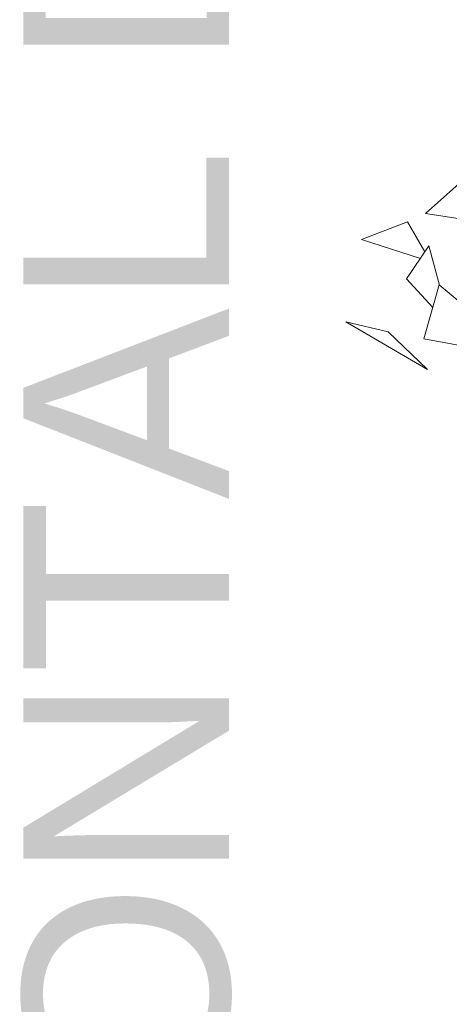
# Model space of a CAD drawing. Header units: metres. Extents: x -14.5 to 13.2, y -19 to 3.3.
# Tile 113 of 210: x 9.576 to 9.726, y 2.298 to 2.642. Entities that reach past the tile are written whole.
import ezdxf

# ---------------------------------------------------------------- set-up
doc = ezdxf.new("R2010")
doc.units = ezdxf.units.M
doc.layers.add('G-ANNO-TEXT', color=7, linetype='Continuous', lineweight=9)
doc.layers.add('G-IMPT', color=7, linetype='Continuous', lineweight=5)
doc.layers.add('L-PLNT', color=7, linetype='Continuous', lineweight=5, true_color=0x005900)
doc.styles.add('Arial_3', font='arial.ttf', dxfattribs={"height": 0.072})

# ---------------------------------------------------------------- blocks, each defined once
blk = doc.blocks.new('ÁRVORES ORNAMENTAIS - Pequeno e Médio Porte - Ipê-roxo-2870950-CORTE_CALÇADA')
at = {"layer": 'G-IMPT', "color": 253, "true_color": 0xaaaaaa}
for p, q in [((5.99891, 2.59394), (5.97724, 2.5746)), ((6.0003, 2.57116), (5.97724, 2.5746)), ((5.97104, 2.57165), (5.95486, 2.56553)), ((5.97104, 2.57165), (5.9771, 2.56121)), ((5.97553, 2.55891), (5.95486, 2.56553)), ((5.97064, 2.55173), (5.97851, 2.56328)), ((5.97851, 2.56328), (5.98225, 2.54952)), ((5.97064, 2.55173), (5.97983, 2.54167)), ((5.97675, 2.53073), (5.98209, 2.54966)), ((5.98209, 2.54966), (6.00163, 2.53315)), ((5.97805, 2.51996), (5.94946, 2.53667)), ((5.96419, 2.53321), (5.94946, 2.53667)), ((5.97805, 2.51996), (5.96419, 2.53321)), ((5.97675, 2.53073), (6.00017, 2.52638))]:
    blk.add_line(p, q, dxfattribs=at)

msp = doc.modelspace()

# ---------------------------------------------------------------- block references
at = {"layer": 'L-PLNT', "color": 253, "true_color": 0xaaaaaa}
msp.add_blockref('ÁRVORES ORNAMENTAIS - Pequeno e Médio Porte - Ipê-roxo-2870950-CORTE_CALÇADA', (3.74032, 0), dxfattribs=at)

# ---------------------------------------------------------------- texts
at = {"layer": 'G-ANNO-TEXT', "insert": (9.57685, 1.77607), "char_height": 0.072, "width": 1.6787336, "attachment_point": 1, "rotation": 90, "style": 'Arial_3'}
msp.add_mtext('LIMITE FRONTAL DO LOTE', dxfattribs=at)

doc.saveas('drawing.dxf')
